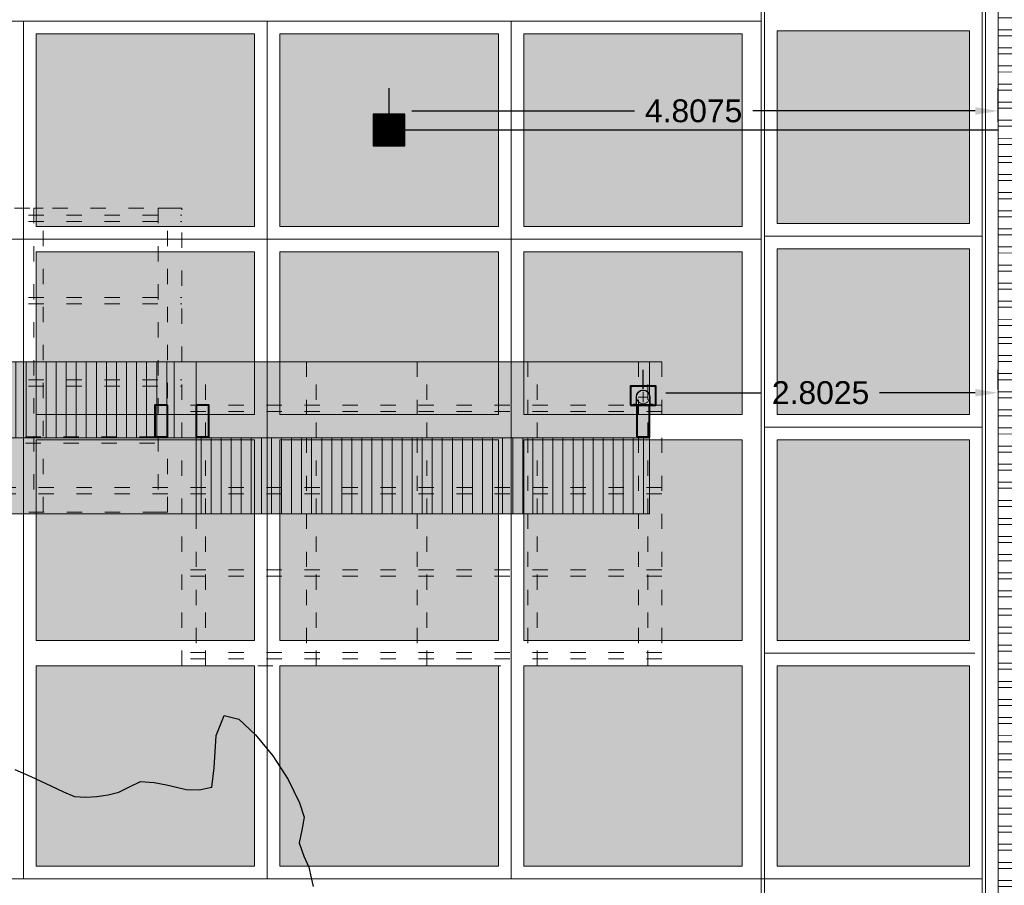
# Model space of a CAD drawing. Header units: millimetres. Extents: x -8931983 to 9630244, y 4 to 18563053.
# Tile 171 of 256: x 349125.83 to 349133.6, y 9281970.86 to 9281977.7. Entities that reach past the tile are written whole.
import ezdxf

# ---------------------------------------------------------------- set-up
doc = ezdxf.new("R2010")
doc.units = ezdxf.units.MM
doc.linetypes.add('ACAD_ISO03W100', pattern=[30, 12, -18])
for name, color, linetype, lineweight in [('.', 7, 'Continuous', 0), ('0_ CUNETAS', 151, 'Continuous', 5), ('CUNETAS', 5, 'Continuous', 0), ('LEST 02', 5, 'Continuous', 20), ('LMURO ALTO', 7, 'Continuous', 40), ('LPROYECCION', 7, 'ACAD_ISO03W100', 5), ('vereda', 254, 'Continuous', 5)]:
    doc.layers.add(name, color=color, linetype=linetype, lineweight=lineweight)
for name, color, linetype, lineweight, true_color in [('0_PISOS', 252, 'Continuous', 0, 0x8a8a8a), ('LHATCH', 254, 'Continuous', 5, 0xcfcfcf), ('PISO Cemento pulido', 254, 'Continuous', 5, 0xd1d1d1), ('T. ACHURADO-0.5', 8, 'Continuous', 5, 0x7d7d7d)]:
    doc.layers.add(name, color=color, linetype=linetype, lineweight=lineweight, true_color=true_color)
for name, color, linetype in [('C-ROAD-MARK', 212, 'Continuous'), ('C-TOPO', 7, 'Continuous'), ('Lineas', 7, 'Continuous'), ('manzanas', 2, 'Continuous')]:
    doc.layers.add(name, color=color, linetype=linetype)
doc.styles.get("Standard").update_dxf_attribs({"font": 'arial.ttf'})
doc.dimstyles.get("Standard").update_dxf_attribs({"dimtxt": 0.18, "dimasz": 0.18, "dimexe": 0.18, "dimexo": 0.0625, "dimgap": 0.09, "dimtad": 0, "dimtih": 1, "dimtoh": 1, "dimdec": 4, "dimzin": 0, "dimdsep": 46, "dimtxsty": 'Standard', "dimcen": 0.09, "dimadec": 0, "dimazin": 0, "dimtfac": 1, "dimtdec": 4, "dimtofl": 0, "dimtmove": 0, "dimatfit": 3, "dimfxl": 1, "dimtolj": 1, "dimtzin": 0, "dimarcsym": 0})

# ---------------------------------------------------------------- blocks, each defined once
blk = doc.blocks.new('topooooo')
at = {"layer": 'C-TOPO', "color": 252, "linetype": 'Continuous', "lineweight": 25, "true_color": 0x939598, "elevation": 2.117999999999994, "flags": 128}
blk.add_lwpolyline([(-128.5279999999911, -180.6974115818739), (-128.3937381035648, -180.6610439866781), (-128.2255308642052, -180.6164691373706), (-128.1200185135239, -180.5907237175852), (-128.0279999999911, -180.5620314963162), (-127.9571209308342, -180.5102718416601), (-127.8913998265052, -180.450600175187), (-127.8328359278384, -180.3844812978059), (-127.7799685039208, -180.3140000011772), (-127.7443003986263, -180.2270774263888), (-127.7021022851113, -180.1398977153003), (-127.6148366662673, -180.0765702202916), (-127.5279999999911, -180.0272616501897), (-127.4550262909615, -179.9938053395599), (-127.3837575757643, -179.958242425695), (-127.3036941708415, -179.895184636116), (-127.239864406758, -179.8140000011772), (-127.3235840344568, -179.6870041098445), (-127.4745496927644, -179.478591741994), (-127.5251590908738, -179.3168409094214), (-127.4186695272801, -179.2645686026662), (-127.2386576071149, -179.2761145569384), (-127.0279999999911, -179.3168409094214), (-126.8131736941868, -179.3841937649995), (-126.6283617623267, -179.4703671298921), (-126.5279999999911, -179.5328449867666), (-126.4778877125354, -179.6228542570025), (-126.4286444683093, -179.7146444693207), (-126.3333460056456, -179.7722499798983), (-126.2468449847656, -179.8140000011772), (-126.1789452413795, -179.8667903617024), (-126.1232380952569, -179.9092380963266)], dxfattribs=at)
blk = doc.blocks.new('red drenaje')
at = {"layer": '0_ CUNETAS', "lineweight": 0}
h = blk.add_hatch(dxfattribs=at)
h.set_pattern_fill('ANSI32', color=256, scale=0.015, angle=135)
h.set_pattern_definition([(180, (7.400000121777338, 110.9101056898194), (0, -0.142875), []), (180, (7.352375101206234, 110.9577307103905), (0, -0.142875), [])])
h.paths.add_polyline_path([(-17.48002956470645, 13.09315802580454), (-17.08002956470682, 13.09315802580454), (-17.08002956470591, 69.90510566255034), (-17.48002956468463, 69.90510566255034)])
for p, q in [((-17.58002956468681, 70.02810566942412), (-17.58002956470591, 13.09315802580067)), ((-17.480029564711, 69.90510566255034), (-17.48002956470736, 13.60000024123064))]:
    blk.add_line(p, q, dxfattribs=at)
blk.add_lwpolyline([(-17.48002956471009, 69.90510566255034), (-17.08002956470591, 69.90510566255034), (-17.08002956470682, 13.09315802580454), (-17.48002956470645, 13.09315802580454), (-17.48002956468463, 69.90510566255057)], dxfattribs=at)
blk = doc.blocks.new('ABRAZADERA CNALTA PLUVIAL')
for points in [[(0, 0.065000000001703), (0, 0.1050000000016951)], [(0, 0.065000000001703), (-0.0399999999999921, 0.065000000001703)], [(0, 0.065000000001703), (0, 0.025000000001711)], [(0, 0.065000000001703), (0.0399999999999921, 0.065000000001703)]]:
    blk.add_lwpolyline(points)
at = {"layer": 'LEST 02', "color": 250, "lineweight": 18}
blk.add_line((0.0645573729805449, 0.0080000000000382), (0.07321762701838, 0.0080000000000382), dxfattribs=at)
blk.add_lwpolyline([(0.0823874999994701, 0.0030000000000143), (0.0553874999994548, 0.0030000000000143), (0.0553874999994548, 0.0650000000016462, 0.4142135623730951), (-5.4e-13, 0.120387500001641, 0.4142135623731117), (-0.0553875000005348, 0.0650000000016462), (-0.0553875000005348, 0.0030000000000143), (-0.0823875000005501, 0.0030000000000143), (-0.0823875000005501, 0), (-0.0523875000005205, 0), (-0.0523875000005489, 0.0650000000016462, -0.9999999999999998), (0.0523875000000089, 0.065000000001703), (0.0523874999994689, 2.84e-14), (0.0823874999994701, 2.84e-14)], format="xyb", close=True, dxfattribs=at)
for points in [[(-0.0775477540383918, 0.0030000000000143), (-0.0775477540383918, 0.0080000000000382), (-0.07321762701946, 0.0080000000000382)], [(-0.0645573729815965, 0.0030000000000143), (-0.0645573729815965, 0.0080000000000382), (-0.07321762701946, 0.0080000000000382), (-0.07321762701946, 0.0030000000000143)], [(-0.0645573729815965, 0.0080000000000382), (-0.0602272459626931, 0.0080000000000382), (-0.0602272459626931, 0.0030000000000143)], [(0.0645573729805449, 0.0030000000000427), (0.0645573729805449, 0.0080000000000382), (0.0602272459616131, 0.0080000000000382), (0.0602272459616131, 0.0030000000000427)], [(0.0775477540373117, 0.0030000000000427), (0.0775477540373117, 0.0080000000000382), (0.07321762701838, 0.0080000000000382), (0.07321762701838, 0.0030000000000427)]]:
    blk.add_lwpolyline(points, dxfattribs=at)
at = {"layer": 'LEST 02'}
blk.add_circle((0, 0.065000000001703), 0.0523875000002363, dxfattribs=at)
blk = doc.blocks.new('falsaa1')
at = {"true_color": 0xffffff}
h = blk.add_hatch(color=7, dxfattribs=at)
h.dxf.hatch_style = 1
h.paths.add_polyline_path([(2294.534145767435, 1750.567845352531), (2294.534145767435, 1750.417845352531), (2294.734145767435, 1750.417845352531), (2294.734145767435, 1750.567845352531)])
at = {"layer": 'LMURO ALTO'}
blk.add_lwpolyline([(2294.534145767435, 1750.567845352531), (2294.734145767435, 1750.567845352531), (2294.734145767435, 1750.417845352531), (2294.534145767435, 1750.417845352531)], close=True, dxfattribs=at)
at = {"layer": 'LEST 02', "lineweight": 18, "rotation": 180}
blk.add_blockref('ABRAZADERA CNALTA PLUVIAL', (2294.634145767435, 1750.567845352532), dxfattribs=at)
blk = doc.blocks.new('GHDDDHFHD')
at = {"layer": '.'}
h = blk.add_hatch(color=256, dxfattribs=at)
h.set_gradient(color1=(215, 235, 210), color2=(215, 235, 210))
h.paths.add_polyline_path([(-137.550380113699, 2.785431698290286), (-137.550380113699, 3.385431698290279), (-141.9703801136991, 3.385431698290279), (-141.9703801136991, 2.785431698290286)])
h = blk.add_hatch(color=256, dxfattribs=at)
h.set_gradient(color1=(199, 200, 202), color2=(199, 200, 202))
h.paths.add_polyline_path([(-133.9703801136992, 3.385431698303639), (-137.550380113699, 3.385431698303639), (-137.550380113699, 2.785431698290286), (-133.9703801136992, 2.785431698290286)])
h = blk.add_hatch(color=256, dxfattribs=at)
h.set_gradient(color1=(199, 200, 202), color2=(199, 200, 202))
h.paths.add_polyline_path([(-141.7753801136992, 2.785431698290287), (-141.7753801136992, 2.185431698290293), (-137.7216633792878, 2.185431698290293), (-137.7216633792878, 2.785431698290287)])
h = blk.add_hatch(color=256, dxfattribs=at)
h.set_gradient(color1=(99, 100, 102), color2=(99, 100, 102))
h.paths.add_polyline_path([(-137.8753801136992, 2.529102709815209), (-137.7753801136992, 2.529102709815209), (-137.7753801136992, 2.779102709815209), (-137.8753801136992, 2.779102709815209)])
h = blk.add_hatch(color=256, dxfattribs=at)
h.set_gradient(color1=(215, 235, 210), color2=(215, 235, 210))
h.paths.add_polyline_path([(-137.7216633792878, 2.785431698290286), (-137.7216633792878, 2.185431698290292), (-133.9703801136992, 2.185431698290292), (-133.9703801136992, 2.785431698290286)])
h = blk.add_hatch(color=256, dxfattribs=at)
h.set_gradient(color1=(99, 100, 102), color2=(99, 100, 102))
h.paths.add_polyline_path([(-137.550380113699, 2.52910270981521), (-137.450380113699, 2.52910270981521), (-137.450380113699, 2.77910270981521), (-137.550380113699, 2.77910270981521)])
h = blk.add_hatch(color=256, dxfattribs=at)
h.set_gradient(color1=(99, 100, 102), color2=(99, 100, 102))
h.paths.add_polyline_path([(-134.0703801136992, 2.52910270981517), (-133.9703801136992, 2.52910270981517), (-133.9703801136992, 2.77910270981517), (-134.0703801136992, 2.77910270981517)])
at = {"layer": 'LHATCH', "true_color": 0x939598}
h = blk.add_hatch(dxfattribs=at)
h.set_pattern_fill('ANSI31', color=252, scale=0.025, angle=45, style=0)
h.set_pattern_definition([(90, (-150.4399551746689, 0.7833115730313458), (-0.079375, 0), [])])
h.paths.add_polyline_path([(-133.9703801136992, 3.385431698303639), (-137.550380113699, 3.385431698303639), (-137.550380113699, 2.785431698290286), (-133.9703801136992, 2.785431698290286)])
h = blk.add_hatch(dxfattribs=at)
h.set_pattern_fill('ANSI31', color=252, scale=0.025, angle=45, style=0)
h.set_pattern_definition([(90, (-149.9171874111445, 0.272440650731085), (-0.079375, 0), [])])
h.paths.add_polyline_path([(-137.7216633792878, 2.785431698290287), (-141.7753801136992, 2.785431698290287), (-141.7753801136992, 2.185431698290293), (-137.7216633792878, 2.185431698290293)])
at = {"layer": 'LHATCH', "color": 252, "true_color": 0x939598}
for points in [[(-141.9703801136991, 2.785431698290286), (-137.550380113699, 2.785431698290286), (-137.550380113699, 3.385431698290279), (-141.9703801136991, 3.385431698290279)], [(-137.550380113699, 3.385431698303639), (-133.9703801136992, 3.385431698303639), (-133.9703801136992, 2.785431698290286), (-137.550380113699, 2.785431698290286)], [(-141.7753801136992, 2.785431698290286), (-137.7216633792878, 2.785431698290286), (-137.7216633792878, 2.185431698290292), (-141.7753801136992, 2.185431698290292)], [(-137.7216633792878, 2.185431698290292), (-133.9703801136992, 2.185431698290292), (-133.9703801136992, 2.785431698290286), (-137.7216633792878, 2.785431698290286)]]:
    blk.add_lwpolyline(points, close=True, dxfattribs=at)
at = {"layer": 'LMURO ALTO'}
for points in [[(-137.7753801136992, 2.529102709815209), (-137.8753801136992, 2.529102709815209), (-137.8753801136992, 2.779102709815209), (-137.7753801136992, 2.779102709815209), (-137.7753801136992, 2.529102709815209)], [(-137.550380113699, 2.77910270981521), (-137.450380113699, 2.77910270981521), (-137.450380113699, 2.52910270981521), (-137.550380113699, 2.52910270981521), (-137.550380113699, 2.77910270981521)], [(-134.0703801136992, 2.77910270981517), (-133.9703801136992, 2.77910270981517), (-133.9703801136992, 2.52910270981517), (-134.0703801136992, 2.52910270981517), (-134.0703801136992, 2.77910270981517)]]:
    blk.add_lwpolyline(points, dxfattribs=at)
at = {"layer": 'LPROYECCION', "color": 252, "ltscale": 0.01, "true_color": 0x939598}
for p, q in [((-137.662880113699, 4.585431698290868), (-133.8728801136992, 4.585431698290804)), ((-137.662880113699, 4.585431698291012), (-137.6628801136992, 0.9727737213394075)), ((-133.8728801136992, 2.185431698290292), (-133.8728801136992, 4.58543169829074)), ((-137.8503801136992, 3.372773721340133), (-141.7628801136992, 3.372773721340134)), ((-133.8728801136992, 2.185431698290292), (-137.550380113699, 2.185431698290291)), ((-137.6628801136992, 0.9727737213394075), (-141.8728801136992, 0.9727737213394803))]:
    blk.add_line(p, q, dxfattribs=at)
for points in [[(-133.8728801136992, 4.529102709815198), (-137.662880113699, 4.529102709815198)], [(-133.8728801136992, 4.479102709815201), (-137.662880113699, 4.479102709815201)], [(-133.8728801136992, 3.879102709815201), (-137.662880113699, 3.879102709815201)], [(-133.8728801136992, 3.829102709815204), (-137.662880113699, 3.829102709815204)], [(-133.8728801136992, 3.229102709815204), (-146.0828801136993, 3.229102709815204)], [(-133.8728801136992, 3.179102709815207), (-146.0828801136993, 3.179102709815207)], [(-137.8753801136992, 2.829102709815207), (-141.6753801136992, 2.829102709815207)], [(-137.8753801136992, 2.77910270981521), (-141.6753801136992, 2.77910270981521)], [(-133.8728801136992, 2.579102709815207), (-137.6628801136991, 2.579102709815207)], [(-133.8728801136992, 2.52910270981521), (-137.6628801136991, 2.52910270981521)], [(-141.8728801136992, 2.379102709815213), (-137.6628801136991, 2.379102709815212)], [(-141.8728801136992, 2.329102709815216), (-137.6628801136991, 2.329102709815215)], [(-141.8728801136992, 1.729102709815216), (-137.6628801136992, 1.729102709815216)], [(-141.8728801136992, 1.679102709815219), (-137.6628801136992, 1.679102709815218)], [(-141.8728801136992, 1.07910270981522), (-137.6628801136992, 1.079102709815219)], [(-141.8728801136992, 1.029102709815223), (-137.6628801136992, 1.029102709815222)]]:
    blk.add_lwpolyline(points, dxfattribs=at)
for points in [[(-137.475380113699, 4.585431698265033), (-137.475380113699, 2.185431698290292), (-137.550380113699, 2.185431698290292), (-137.550380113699, 4.585431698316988)], [(-136.602255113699, 4.585431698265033), (-136.602255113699, 2.185431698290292), (-136.6772551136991, 2.185431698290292), (-136.6772551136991, 4.585431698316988)], [(-135.7291301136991, 4.585431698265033), (-135.7291301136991, 2.185431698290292), (-135.8041301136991, 2.185431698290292), (-135.8041301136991, 4.585431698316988)], [(-134.8560051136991, 4.585431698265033), (-134.8560051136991, 2.185431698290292), (-134.9310051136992, 2.185431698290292), (-134.9310051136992, 4.585431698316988)], [(-133.9828801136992, 4.585431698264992), (-133.9828801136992, 2.185431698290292), (-134.0578801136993, 2.185431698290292), (-134.0578801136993, 4.585431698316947)], [(-138.8316301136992, 0.9727737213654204), (-138.8316301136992, 3.372773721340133), (-138.7566301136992, 3.372773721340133), (-138.7566301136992, 0.9727737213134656)], [(-137.8503801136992, 0.972773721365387), (-137.8503801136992, 3.372773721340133), (-137.7753801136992, 3.372773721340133), (-137.7753801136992, 0.9727737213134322)]]:
    blk.add_lwpolyline(points, close=True, dxfattribs=at)
at = {"layer": 'T. ACHURADO-0.5'}
for p, q in [((-137.550380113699, 3.38543169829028), (-137.550380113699, 2.185431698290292)), ((-141.1252032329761, 2.785431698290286), (-137.9703801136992, 2.785431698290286)), ((-137.1223068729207, 2.785431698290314), (-133.9703801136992, 2.785431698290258)), ((-133.9703801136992, 2.785431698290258), (-133.9703801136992, 2.185431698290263))]:
    blk.add_line(p, q, dxfattribs=at)
at = {"layer": 'manzanas'}
blk.add_blockref('falsaa1', (-2428.654525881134, -1748.038742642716), dxfattribs=at)
blk = doc.blocks.new('SUMIIIDERR')
at = {"layer": '.', "lineweight": 25}
h = blk.add_hatch(color=1, dxfattribs=at)
h.dxf.hatch_style = 1
h.set_gradient(color1=(99, 100, 102), color2=(147, 149, 152), name='INVCYLINDER')
h.paths.add_polyline_path([(-0.1249999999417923, -0.1325000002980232), (0.1250000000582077, -0.1325000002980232), (0.1250000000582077, 0.1174999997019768), (-0.1249999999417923, 0.1174999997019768)])
h = blk.add_hatch(color=9, dxfattribs=at)
h.dxf.hatch_style = 1
h.paths.add_polyline_path([(0.120000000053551, 0.1124999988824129), (-0.1199999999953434, 0.1124999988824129), (-0.1199999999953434, 0.1049999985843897), (0.120000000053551, 0.1049999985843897)])
h.paths.add_polyline_path([(0.120000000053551, 0.099999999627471), (-0.1199999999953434, 0.099999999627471), (-0.1199999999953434, 0.0949999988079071), (0.120000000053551, 0.0949999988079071)])
h.paths.add_polyline_path([(0.120000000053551, 0.0899999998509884), (-0.1199999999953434, 0.0899999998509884), (-0.1199999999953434, 0.0849999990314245), (0.120000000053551, 0.0849999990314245)])
h.paths.add_polyline_path([(0.120000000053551, 0.0800000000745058), (-0.1199999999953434, 0.0800000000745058), (-0.1199999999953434, 0.074999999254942), (0.120000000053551, 0.074999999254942)])
h.paths.add_polyline_path([(0.120000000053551, 0.0700000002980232), (-0.1199999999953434, 0.0700000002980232), (-0.1199999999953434, 0.0649999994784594), (0.120000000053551, 0.0649999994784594)])
h.paths.add_polyline_path([(0.120000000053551, 0.0599999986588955), (-0.1199999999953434, 0.0599999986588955), (-0.1199999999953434, 0.0549999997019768), (0.120000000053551, 0.0549999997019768)])
h.paths.add_polyline_path([(0.120000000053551, 0.0499999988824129), (-0.1199999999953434, 0.0499999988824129), (-0.1199999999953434, 0.0449999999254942), (0.120000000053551, 0.0449999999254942)])
h.paths.add_polyline_path([(0.120000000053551, 0.0399999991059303), (-0.1199999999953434, 0.0399999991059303), (-0.1199999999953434, 0.0350000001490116), (0.120000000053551, 0.0350000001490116)])
h.paths.add_polyline_path([(0.120000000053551, 0.0299999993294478), (-0.1199999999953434, 0.0299999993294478), (-0.1199999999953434, 0.0249999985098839), (0.120000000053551, 0.0249999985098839)])
h.paths.add_polyline_path([(0.120000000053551, 0.0199999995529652), (-0.1199999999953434, 0.0199999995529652), (-0.1199999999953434, 0.0149999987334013), (0.120000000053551, 0.0149999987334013)])
h.paths.add_polyline_path([(0.120000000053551, 0.0099999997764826), (-0.1199999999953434, 0.0099999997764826), (-0.1199999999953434, 0.0049999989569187), (0.120000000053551, 0.0049999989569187)])
h.paths.add_polyline_path([(0.120000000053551, 0), (-0.1199999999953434, 0), (-0.1199999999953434, -0.0050000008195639), (0.120000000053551, -0.0050000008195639)])
h.paths.add_polyline_path([(0.120000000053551, -0.0099999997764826), (-0.1199999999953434, -0.0099999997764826), (-0.1199999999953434, -0.0150000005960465), (0.120000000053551, -0.0150000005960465)])
h.paths.add_polyline_path([(0.120000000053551, -0.0200000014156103), (-0.1199999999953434, -0.0200000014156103), (-0.1199999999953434, -0.025000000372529), (0.120000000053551, -0.025000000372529)])
h.paths.add_polyline_path([(0.120000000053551, -0.0300000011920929), (-0.1199999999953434, -0.0300000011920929), (-0.1199999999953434, -0.0350000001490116), (0.120000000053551, -0.0350000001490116)])
h.paths.add_polyline_path([(0.120000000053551, -0.0400000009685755), (-0.1199999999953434, -0.0400000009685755), (-0.1199999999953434, -0.0449999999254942), (0.120000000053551, -0.0449999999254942)])
h.paths.add_polyline_path([(0.120000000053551, -0.0500000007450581), (-0.1199999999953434, -0.0500000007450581), (-0.1199999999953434, -0.0549999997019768), (0.120000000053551, -0.0549999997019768)])
h.paths.add_polyline_path([(0.120000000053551, -0.0600000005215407), (-0.1199999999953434, -0.0600000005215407), (-0.1199999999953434, -0.0650000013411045), (0.120000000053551, -0.0650000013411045)])
h.paths.add_polyline_path([(0.120000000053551, -0.0700000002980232), (-0.1199999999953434, -0.0700000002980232), (-0.1199999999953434, -0.0750000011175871), (0.120000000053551, -0.0750000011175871)])
h.paths.add_polyline_path([(0.120000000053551, -0.0800000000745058), (-0.1199999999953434, -0.0800000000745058), (-0.1199999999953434, -0.0850000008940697), (0.120000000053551, -0.0850000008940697)])
h.paths.add_polyline_path([(0.120000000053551, -0.0899999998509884), (-0.1199999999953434, -0.0899999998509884), (-0.1199999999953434, -0.0950000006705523), (0.120000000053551, -0.0950000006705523)])
h.paths.add_polyline_path([(0.120000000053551, -0.1000000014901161), (-0.1199999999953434, -0.1000000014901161), (-0.1199999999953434, -0.1050000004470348), (0.120000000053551, -0.1050000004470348)])
h.paths.add_polyline_path([(0.120000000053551, -0.1100000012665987), (-0.1199999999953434, -0.1100000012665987), (-0.1199999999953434, -0.1150000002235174), (0.120000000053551, -0.1150000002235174)])
h.paths.add_polyline_path([(0.120000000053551, -0.1200000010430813), (-0.1199999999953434, -0.1200000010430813), (-0.1199999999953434, -0.1275000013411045), (0.120000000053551, -0.1275000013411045)])
at = {"layer": 'C-ROAD-MARK', "color": 18, "lineweight": 25, "true_color": 0x000000}
for points in [[(0.1250000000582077, 0.1174999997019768), (-0.1249999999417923, 0.1174999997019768), (-0.1249999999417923, -0.1325000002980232), (0.1250000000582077, -0.1325000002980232)], [(0.120000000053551, 0.1124999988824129), (-0.1199999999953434, 0.1124999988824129), (-0.1199999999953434, -0.1275000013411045), (0.120000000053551, -0.1275000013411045)], [(-0.1199999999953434, 0.1049999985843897), (0.120000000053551, 0.1049999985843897), (0.120000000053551, 0.099999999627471), (-0.1199999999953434, 0.099999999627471)], [(-0.1199999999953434, 0.0949999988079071), (0.120000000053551, 0.0949999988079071), (0.120000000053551, 0.0899999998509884), (-0.1199999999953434, 0.0899999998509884)], [(-0.1199999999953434, 0.0849999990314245), (0.120000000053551, 0.0849999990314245), (0.120000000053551, 0.0800000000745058), (-0.1199999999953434, 0.0800000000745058)], [(-0.1199999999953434, 0.074999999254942), (0.120000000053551, 0.074999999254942), (0.120000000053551, 0.0700000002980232), (-0.1199999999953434, 0.0700000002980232)], [(-0.1199999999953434, 0.0649999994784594), (0.120000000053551, 0.0649999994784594), (0.120000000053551, 0.0599999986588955), (-0.1199999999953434, 0.0599999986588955)], [(-0.1199999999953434, 0.0549999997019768), (0.120000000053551, 0.0549999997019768), (0.120000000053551, 0.0499999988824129), (-0.1199999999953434, 0.0499999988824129)], [(-0.1199999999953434, 0.0449999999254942), (0.120000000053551, 0.0449999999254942), (0.120000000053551, 0.0399999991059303), (-0.1199999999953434, 0.0399999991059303)], [(-0.1199999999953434, 0.0350000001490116), (0.120000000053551, 0.0350000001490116), (0.120000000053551, 0.0299999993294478), (-0.1199999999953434, 0.0299999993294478)], [(-0.1199999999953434, 0.0249999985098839), (0.120000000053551, 0.0249999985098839), (0.120000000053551, 0.0199999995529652), (-0.1199999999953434, 0.0199999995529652)], [(-0.1199999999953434, 0.0149999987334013), (0.120000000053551, 0.0149999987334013), (0.120000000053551, 0.0099999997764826), (-0.1199999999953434, 0.0099999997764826)], [(-0.1199999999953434, 0.0049999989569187), (0.120000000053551, 0.0049999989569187), (0.120000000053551, 0), (-0.1199999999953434, 0)], [(-0.1199999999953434, -0.0050000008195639), (0.120000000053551, -0.0050000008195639), (0.120000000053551, -0.0099999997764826), (-0.1199999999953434, -0.0099999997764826)], [(-0.1199999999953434, -0.0150000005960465), (0.120000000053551, -0.0150000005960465), (0.120000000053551, -0.0200000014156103), (-0.1199999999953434, -0.0200000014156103)], [(-0.1199999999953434, -0.025000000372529), (0.120000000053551, -0.025000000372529), (0.120000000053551, -0.0300000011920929), (-0.1199999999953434, -0.0300000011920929)], [(-0.1199999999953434, -0.0350000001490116), (0.120000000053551, -0.0350000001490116), (0.120000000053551, -0.0400000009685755), (-0.1199999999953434, -0.0400000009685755)], [(-0.1199999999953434, -0.0449999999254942), (0.120000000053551, -0.0449999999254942), (0.120000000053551, -0.0500000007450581), (-0.1199999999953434, -0.0500000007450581)], [(-0.1199999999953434, -0.0549999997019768), (0.120000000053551, -0.0549999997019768), (0.120000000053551, -0.0600000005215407), (-0.1199999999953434, -0.0600000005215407)], [(-0.1199999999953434, -0.0650000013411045), (0.120000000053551, -0.0650000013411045), (0.120000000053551, -0.0700000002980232), (-0.1199999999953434, -0.0700000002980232)], [(-0.1199999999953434, -0.0750000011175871), (0.120000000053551, -0.0750000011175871), (0.120000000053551, -0.0800000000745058), (-0.1199999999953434, -0.0800000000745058)], [(-0.1199999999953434, -0.0850000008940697), (0.120000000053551, -0.0850000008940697), (0.120000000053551, -0.0899999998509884), (-0.1199999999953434, -0.0899999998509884)], [(-0.1199999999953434, -0.0950000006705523), (0.120000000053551, -0.0950000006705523), (0.120000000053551, -0.1000000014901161), (-0.1199999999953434, -0.1000000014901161)], [(-0.1199999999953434, -0.1050000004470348), (0.120000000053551, -0.1050000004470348), (0.120000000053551, -0.1100000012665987), (-0.1199999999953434, -0.1100000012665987)], [(-0.1199999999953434, -0.1150000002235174), (0.120000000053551, -0.1150000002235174), (0.120000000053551, -0.1200000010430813), (-0.1199999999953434, -0.1200000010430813)]]:
    blk.add_lwpolyline(points, close=True, dxfattribs=at)
blk = doc.blocks.new('*D3718')
at = {"layer": 'Defpoints', "color": 0, "lineweight": 30, "transparency": 16777216}
for p in [(349133.554666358, 9281976.976565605), (349128.7471654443, 9281976.826997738), (349133.554666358, 9281976.826997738)]:
    blk.add_point(p, dxfattribs=at)
at = {"layer": 'Lineas', "color": 0, "lineweight": -2, "transparency": 16777216}
for p, q in [((349128.7471654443, 9281976.889497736), (349128.7471654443, 9281977.156565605)), ((349133.554666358, 9281976.889497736), (349133.554666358, 9281977.156565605)), ((349128.9271654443, 9281976.976565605), (349130.6829895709, 9281976.976565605)), ((349133.3746663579, 9281976.976565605), (349131.6188422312, 9281976.976565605))]:
    blk.add_line(p, q, dxfattribs=at)
at = {"layer": 'Lineas', "color": 0, "lineweight": 30, "transparency": 16777216}
for points in [[(349128.9271654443, 9281977.006565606), (349128.9271654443, 9281976.946565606), (349128.7471654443, 9281976.976565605)], [(349133.3746663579, 9281977.006565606), (349133.3746663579, 9281976.946565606), (349133.554666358, 9281976.976565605)]]:
    blk.add_solid(points, dxfattribs=at)
at = {"layer": 'Lineas', "color": 0, "lineweight": 30, "transparency": 16777216, "insert": (349131.1509159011, 9281976.976565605), "char_height": 0.18, "attachment_point": 5}
blk.add_mtext('\\A1;4.8075', dxfattribs=at)
blk = doc.blocks.new('*D3721')
at = {"layer": 'Defpoints', "color": 0, "lineweight": 30, "transparency": 16777216}
for p in [(349130.7521655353, 9281974.7183265), (349133.554666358, 9281974.752235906), (349133.554666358, 9281974.7183265)]:
    blk.add_point(p, dxfattribs=at)
at = {"layer": 'Lineas', "color": 0, "lineweight": -2, "transparency": 16777216}
for p, q in [((349130.7521655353, 9281974.7808265), (349130.7521655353, 9281974.932235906)), ((349133.554666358, 9281974.7808265), (349133.554666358, 9281974.932235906)), ((349130.9321655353, 9281974.752235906), (349131.6875769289, 9281974.752235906)), ((349133.3746663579, 9281974.752235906), (349132.6192549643, 9281974.752235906))]:
    blk.add_line(p, q, dxfattribs=at)
at = {"layer": 'Lineas', "color": 0, "lineweight": 30, "transparency": 16777216}
for points in [[(349130.9321655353, 9281974.782235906), (349130.9321655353, 9281974.722235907), (349130.7521655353, 9281974.752235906)], [(349133.3746663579, 9281974.782235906), (349133.3746663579, 9281974.722235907), (349133.554666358, 9281974.752235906)]]:
    blk.add_solid(points, dxfattribs=at)
at = {"layer": 'Lineas', "color": 0, "lineweight": 30, "transparency": 16777216, "insert": (349132.1534159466, 9281974.752235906), "char_height": 0.18, "attachment_point": 5}
blk.add_mtext('\\A1;2.8025', dxfattribs=at)

msp = doc.modelspace()

# ---------------------------------------------------------------- hatches: boundary and pattern name
at = {"layer": 'PISO Cemento pulido', "true_color": 0xdfe0e1, "transparency": 33554610}
for points in [[(349127.6846654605, 9281977.584497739), (349125.9596655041, 9281977.584497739), (349125.9596655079, 9281976.064497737), (349127.6846654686, 9281976.064497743)], [(349129.6096654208, 9281977.584497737), (349127.8846654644, 9281977.584497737), (349127.8846654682, 9281976.064497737), (349129.609665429, 9281976.064497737)], [(349131.5346653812, 9281977.584497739), (349129.8096654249, 9281977.584497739), (349129.8096654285, 9281976.064497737), (349131.5346653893, 9281976.064497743)], [(349133.3296663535, 9281977.60949243), (349131.8096663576, 9281977.60949243), (349131.8096663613, 9281976.089492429), (349133.3296663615, 9281976.089492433)], [(349127.684665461, 9281975.864497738), (349125.9596655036, 9281975.864497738), (349125.959665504, 9281974.579502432), (349127.6846654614, 9281974.579502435)], [(349129.6096654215, 9281975.86449774), (349127.8846654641, 9281975.86449774), (349127.8846654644, 9281974.579502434), (349129.6096654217, 9281974.579502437)], [(349131.5346653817, 9281975.864497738), (349129.8096654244, 9281975.864497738), (349129.8096654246, 9281974.579502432), (349131.534665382, 9281974.579502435)], [(349133.3296663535, 9281975.88949243), (349131.8096663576, 9281975.88949243), (349131.8096663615, 9281974.57950243), (349133.3296663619, 9281974.579502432)], [(349127.6846654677, 9281974.379492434), (349125.9596655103, 9281974.379492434), (349125.9596655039, 9281972.796997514), (349127.6846654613, 9281972.796997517)], [(349129.6096654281, 9281974.379492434), (349127.8846654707, 9281974.379492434), (349127.8846654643, 9281972.796997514), (349129.6096654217, 9281972.796997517)], [(349131.5346653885, 9281974.379492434), (349129.8096654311, 9281974.379492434), (349129.8096654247, 9281972.796997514), (349131.534665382, 9281972.796997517)], [(349133.3296663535, 9281974.37950243), (349131.8096663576, 9281974.37950243), (349131.8096663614, 9281972.796997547), (349133.3296663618, 9281972.79699755)], [(349127.6846654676, 9281972.596997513), (349125.9596655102, 9281972.596997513), (349125.9596655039, 9281971.01450259), (349127.6846654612, 9281971.014502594)], [(349129.6096654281, 9281972.596997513), (349127.8846654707, 9281972.596997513), (349127.8846654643, 9281971.01450259), (349129.6096654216, 9281971.014502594)], [(349131.5346653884, 9281972.596997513), (349129.809665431, 9281972.596997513), (349129.8096654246, 9281971.01450259), (349131.534665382, 9281971.014502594)], [(349133.3296663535, 9281972.596997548), (349131.8096663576, 9281972.596997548), (349131.8096663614, 9281971.014492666), (349133.3296663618, 9281971.01449267)]]:
    msp.add_hatch(color=254, dxfattribs=at).paths.add_polyline_path(points)

# ---------------------------------------------------------------- linework, layer by layer
at = {"color": 6, "lineweight": 30}
msp.add_line((349128.8721654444, 9281976.826997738), (349133.554666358, 9281976.826997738), dxfattribs=at)
at = {"layer": '0_PISOS'}
for points in [[(349125.9596655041, 9281976.064497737), (349125.9596655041, 9281977.584497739), (349127.6846654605, 9281977.584497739), (349127.6846654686, 9281976.064497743)], [(349127.8846654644, 9281976.064497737), (349127.8846654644, 9281977.584497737), (349129.6096654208, 9281977.584497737), (349129.609665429, 9281976.064497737)], [(349129.8096654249, 9281976.064497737), (349129.8096654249, 9281977.584497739), (349131.5346653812, 9281977.584497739), (349131.5346653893, 9281976.064497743)], [(349131.8096663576, 9281976.089492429), (349131.8096663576, 9281977.60949243), (349133.3296663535, 9281977.60949243), (349133.3296663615, 9281976.089492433)], [(349125.9596655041, 9281974.579502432), (349125.9596655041, 9281975.864497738), (349127.6846654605, 9281975.864497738), (349127.6846654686, 9281974.579502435)], [(349127.8846654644, 9281974.579502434), (349127.8846654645, 9281975.86449774), (349129.609665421, 9281975.86449774), (349129.609665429, 9281974.579502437)], [(349129.8096654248, 9281974.579502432), (349129.8096654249, 9281975.864497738), (349131.5346653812, 9281975.864497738), (349131.5346653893, 9281974.579502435)], [(349131.8096663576, 9281974.57950243), (349131.8096663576, 9281975.88949243), (349133.3296663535, 9281975.88949243), (349133.3296663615, 9281974.579502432)], [(349125.959665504, 9281972.796997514), (349125.959665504, 9281974.379492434), (349127.6846654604, 9281974.379492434), (349127.6846654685, 9281972.796997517)], [(349127.8846654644, 9281972.796997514), (349127.8846654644, 9281974.379492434), (349129.6096654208, 9281974.379492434), (349129.609665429, 9281972.796997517)], [(349129.8096654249, 9281972.796997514), (349129.8096654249, 9281974.379492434), (349131.5346653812, 9281974.379492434), (349131.5346653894, 9281972.796997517)], [(349131.8096663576, 9281972.796997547), (349131.8096663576, 9281974.37950243), (349133.3296663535, 9281974.37950243), (349133.3296663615, 9281972.79699755)], [(349125.959665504, 9281971.01450259), (349125.959665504, 9281972.596997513), (349127.6846654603, 9281972.596997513), (349127.6846654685, 9281971.014502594)], [(349127.8846654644, 9281971.01450259), (349127.8846654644, 9281972.596997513), (349129.6096654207, 9281972.596997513), (349129.6096654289, 9281971.014502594)], [(349129.8096654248, 9281971.01450259), (349129.8096654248, 9281972.596997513), (349131.5346653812, 9281972.596997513), (349131.5346653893, 9281971.014502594)], [(349131.8096663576, 9281971.014492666), (349131.8096663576, 9281972.596997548), (349133.3296663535, 9281972.596997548), (349133.3296663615, 9281971.01449267)]]:
    msp.add_lwpolyline(points, close=True, dxfattribs=at)
at = {"layer": 'vereda'}
for p, q in [((349131.6846663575, 9281988.029492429), (349131.6846663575, 9281950.624472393)), ((349131.7096663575, 9281988.029492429), (349131.7096663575, 9281950.624472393)), ((349133.4296663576, 9281988.029492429), (349133.4296663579, 9281928.844545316)), ((349116.439665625, 9281977.684497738), (349131.6846663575, 9281977.684497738)), ((349125.8596656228, 9281970.914492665), (349125.8596656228, 9281977.684497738)), ((349127.7846656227, 9281970.914492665), (349127.7846656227, 9281977.684497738)), ((349129.7096655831, 9281970.914492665), (349129.7096655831, 9281977.684497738)), ((349116.439665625, 9281975.964497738), (349131.6846663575, 9281975.964497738)), ((349131.7096663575, 9281975.98949243), (349133.4296663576, 9281975.98949243)), ((349131.7096663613, 9281974.479502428), (349133.4296663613, 9281974.479502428)), ((349125.9596654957, 9281974.379492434), (349127.4796654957, 9281974.379492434)), ((349127.8846654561, 9281974.379492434), (349129.4046654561, 9281974.379492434)), ((349129.8096654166, 9281974.379492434), (349131.3296654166, 9281974.379492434)), ((349131.7096663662, 9281972.696997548), (349133.370281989, 9281972.696997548)), ((349125.9596654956, 9281972.596997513), (349127.4796654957, 9281972.596997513)), ((349127.8846654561, 9281972.596997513), (349129.4046654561, 9281972.596997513)), ((349129.8096654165, 9281972.596997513), (349131.3296654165, 9281972.596997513)), ((349116.4396656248, 9281970.914492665), (349131.7096663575, 9281970.914492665)), ((349128.0796438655, 9281970.914492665), (349128.1552440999, 9281970.914492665)), ((349131.7096663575, 9281970.914492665), (349133.4296663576, 9281970.914492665))]:
    msp.add_line(p, q, dxfattribs=at)

# ---------------------------------------------------------------- block references
at = {"color": 6, "lineweight": 0}
msp.add_blockref('SUMIIIDERR', (349128.7471654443, 9281976.834497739), dxfattribs=at)
at = {"xscale": -1, "rotation": 180}
msp.add_blockref('GHDDDHFHD', (349264.772545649, 9281977.182429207), dxfattribs=at)
at = {"layer": 'CUNETAS', "color": 84, "lineweight": 30}
msp.add_blockref('red drenaje', (349151.0346959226, 9281918.001386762), dxfattribs=at)
at = {"layer": 'vereda', "rotation": 320.4010421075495}
msp.add_blockref('topooooo', (349340.0046675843, 9282029.08654123, 261.841), dxfattribs=at)

# ---------------------------------------------------------------- dimensions: what is measured, and where the dimension line sits
at = {"layer": 'Lineas', "color": 1, "lineweight": 30}
for base, p1, p2, picture, middle in [((349133.554666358, 9281976.976565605), (349128.7471654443, 9281976.826997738), (349133.554666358, 9281976.826997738), '*D3718', (349131.1509159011, 9281976.976565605)), ((349133.554666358, 9281974.752235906), (349130.7521655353, 9281974.7183265), (349133.554666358, 9281974.7183265), '*D3721', (349132.1534159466, 9281974.752235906))]:
    dim = msp.add_linear_dim(base=base, p1=p1, p2=p2, dimstyle='Standard', dxfattribs=at)
    dim.commit()
    dim.dimension.update_dxf_attribs({"geometry": picture, "text_midpoint": middle})

doc.saveas('drawing.dxf')
